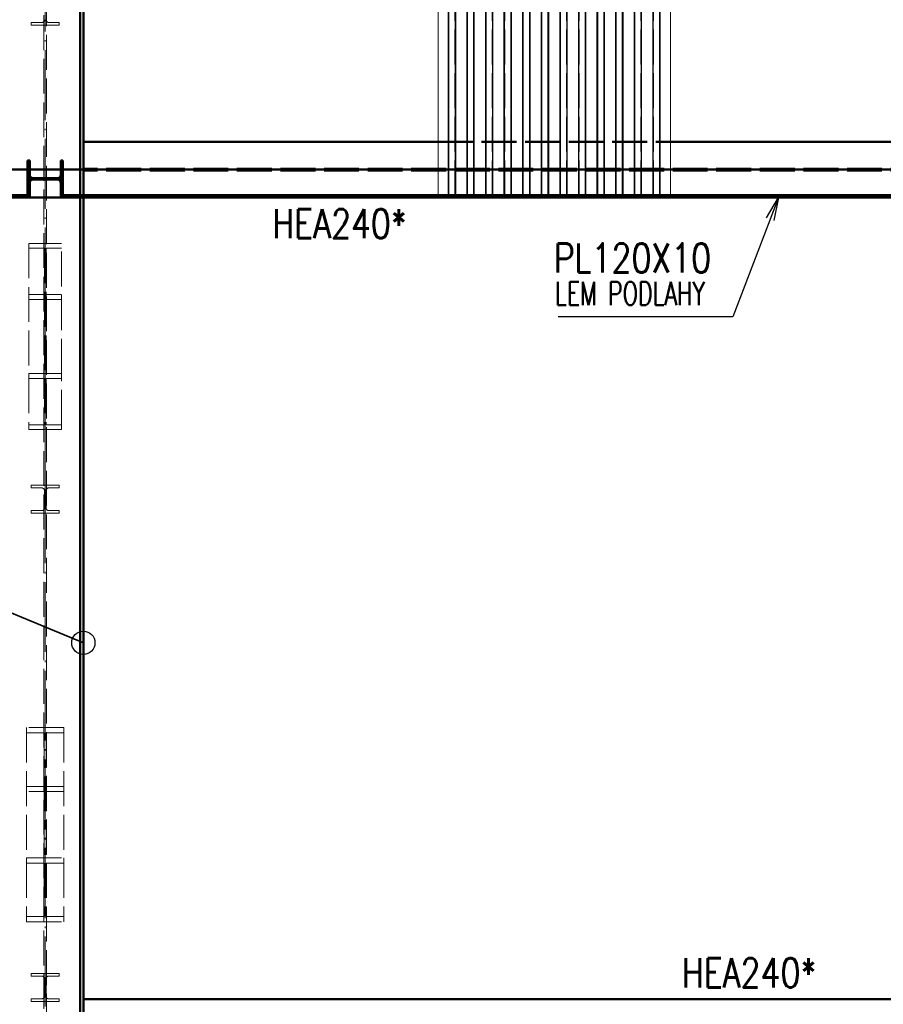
# Paper-space layout 'Layout1' of a CAD drawing. Extents: x -2 to 1243, y -36 to 596.
# Tile 25 of 84: x 200 to 274, y 107 to 192. Entities that reach past the tile are written whole.
import ezdxf

# ---------------------------------------------------------------- set-up
doc = ezdxf.new("R2010")
doc.units = 0
doc.linetypes.add('ACAD_ISO02W100', pattern=[15, 12, -3])
doc.linetypes.add('ACAD_ISO04W100', pattern=[30.5, 24, -3, 0.5, -3])
for name, color, linetype, lineweight in [('SS_1.ET-HALA_TaO-KCE_VELINU-PRUVLAK', 9, 'CONTINUOUS', 13), ('SS_2.ET-HALA_TaO-KCE_VELINU-NADSTAVBA', 72, 'CONTINUOUS', 50), ('SS_2.ET-HALA_TaO-KCE_VELINU-PODLAH.NOSNIK', 212, 'CONTINUOUS', 50), ('SS_2.ET-HALA_TaO-KCE_VELINU-PODLAHA_LEM', 140, 'CONTINUOUS', 50), ('SS_2.ET-HALA_TaO-KCE_VELINU-PODLAHA_TRAPEZ.PLECH', 153, 'CONTINUOUS', 18), ('SS_2.ET-HALA_TaO-KCE_VELINU-ZESILENI', 160, 'CONTINUOUS', 50), ('SS_POPIS_PROFILU', 13, 'CONTINUOUS', 25), ('SS_POPIS_PROFILU_S355', 2, 'CONTINUOUS', 35), ('SS_SRAFY', 8, 'CONTINUOUS', 18)]:
    doc.layers.add(name, color=color, linetype=linetype, lineweight=lineweight)
doc.styles.add('romans.shx', font='romans.shx', dxfattribs={"height": 5})

psp = doc.layouts.get("Layout1")

# ---------------------------------------------------------------- hatches: boundary and pattern name
at = {"layer": 'SS_SRAFY'}
h = psp.add_hatch(dxfattribs=at)
h.set_pattern_fill('ANSI31', color=5, scale=0.02, style=0)
h.set_pattern_definition([(45, (82.1381, 105.12424), (-0.04490128, 0.04490128), [])])
h.paths.add_polyline_path([(200.7981, 179.6842), (200.6181, 179.6842), (200.6181, 176.4842), (200.7981, 176.4842), (200.7981, 177.7242, -0.4142136), (201.0981, 178.0242), (203.1781, 178.0242, -0.4142136), (203.4781, 177.7242), (203.4781, 176.4842), (203.6581, 176.4842), (203.6581, 179.6842), (203.4781, 179.6842), (203.4781, 178.4442, -0.4142136), (203.1781, 178.1442), (201.0981, 178.1442, -0.4142136), (200.7981, 178.4442)], flags=0)

# ---------------------------------------------------------------- linework, layer by layer
at = {"layer": 'SS_1.ET-HALA_TaO-KCE_VELINU-PRUVLAK', "color": 9, "linetype": 'ACAD_ISO04W100', "ltscale": 0.25}
for p, q in [((202.1381, 486.5242), (202.1381, 63.7242)), ((202.1381, 170.1242), (202.1381, 150.5242)), ((202.1381, 128.1242), (202.1381, 108.5242))]:
    psp.add_line(p, q, dxfattribs=at)
at = {"layer": 'SS_1.ET-HALA_TaO-KCE_VELINU-PRUVLAK', "color": 9, "linetype": 'ACAD_ISO02W100', "ltscale": 0.25}
for p, q in [((202.0281, 480.9242), (202.0281, 63.7242)), ((202.2481, 63.7242), (202.2481, 480.9242)), ((201.8331, 191.5442), (200.9381, 191.5442)), ((200.9381, 191.5442), (200.9381, 191.3242)), ((203.3381, 191.5442), (202.4431, 191.5442)), ((203.3381, 191.3242), (203.3381, 191.5442)), ((203.3381, 191.3242), (200.9381, 191.3242)), ((203.5381, 172.5329), (200.7381, 172.5329)), ((200.7381, 172.5329), (200.7381, 161.3329)), ((202.0681, 172.12), (200.7381, 172.12)), ((202.0681, 172.12), (202.0681, 160.92)), ((203.5381, 172.12), (202.2081, 172.12)), ((202.2081, 172.12), (202.2081, 160.92)), ((203.5381, 161.3329), (203.5381, 172.5329)), ((202.0681, 168.1285), (200.7381, 168.1285)), ((203.5381, 168.1285), (202.2081, 168.1285)), ((203.5381, 167.7156), (200.7381, 167.7156)), ((200.7381, 161.3329), (203.5381, 161.3329)), ((200.7381, 161.3329), (200.7381, 160.92)), ((203.5381, 160.92), (203.5381, 161.3329)), ((200.7381, 160.92), (202.0681, 160.92)), ((200.7381, 160.92), (200.7381, 156.9285)), ((202.0681, 160.92), (202.0681, 156.9285)), ((202.2081, 160.92), (203.5381, 160.92)), ((202.2081, 160.92), (202.2081, 156.9285)), ((203.5381, 156.9285), (203.5381, 160.92)), ((200.7381, 156.9285), (202.0681, 156.9285)), ((200.7381, 156.9285), (200.7381, 156.5156)), ((202.2081, 156.9285), (203.5381, 156.9285)), ((203.5381, 156.5156), (203.5381, 156.9285)), ((200.7381, 156.5156), (203.5381, 156.5156)), ((200.9381, 151.7242), (203.3381, 151.7242)), ((200.9381, 151.7242), (200.9381, 151.5042)), ((203.3381, 151.5042), (203.3381, 151.7242)), ((200.9381, 151.5042), (201.8331, 151.5042)), ((202.0731, 151.2642), (202.0731, 149.7842)), ((202.2031, 149.7842), (202.2031, 151.2642)), ((202.4431, 151.5042), (203.3381, 151.5042)), ((201.8331, 149.5442), (200.9381, 149.5442)), ((200.9381, 149.5442), (200.9381, 149.3242)), ((203.3381, 149.3242), (200.9381, 149.3242)), ((203.3381, 149.5442), (202.4431, 149.5442)), ((203.3381, 149.3242), (203.3381, 149.5442)), ((203.7381, 130.877), (200.5381, 130.877)), ((200.5381, 130.877), (200.5381, 119.677)), ((203.7381, 130.877), (203.7381, 119.677)), ((202.0581, 130.4297), (200.5381, 130.4297)), ((202.0581, 130.4297), (202.0581, 119.2297)), ((203.7381, 130.4297), (202.2181, 130.4297)), ((202.2181, 130.4297), (202.2181, 119.2297)), ((202.0581, 125.8188), (200.5381, 125.8188)), ((203.7381, 125.3715), (200.5381, 125.3715)), ((203.7381, 125.8188), (202.2181, 125.8188)), ((200.5381, 119.677), (203.7381, 119.677)), ((200.5381, 119.677), (200.5381, 119.2297)), ((203.7381, 119.677), (203.7381, 119.2297)), ((200.5381, 119.2297), (202.0581, 119.2297)), ((200.5381, 119.2297), (200.5381, 114.6188)), ((202.0581, 119.2297), (202.0581, 114.6188)), ((202.2181, 119.2297), (203.7381, 119.2297)), ((202.2181, 119.2297), (202.2181, 114.6188)), ((203.7381, 119.2297), (203.7381, 114.6188)), ((200.5381, 114.6188), (202.0581, 114.6188)), ((200.5381, 114.6188), (200.5381, 114.1715)), ((202.2181, 114.6188), (203.7381, 114.6188)), ((203.7381, 114.6188), (203.7381, 114.1715)), ((200.5381, 114.1715), (203.7381, 114.1715)), ((200.9381, 109.7242), (203.3381, 109.7242)), ((200.9381, 109.7242), (200.9381, 109.5042)), ((200.9381, 109.5042), (201.8331, 109.5042)), ((202.4431, 109.5042), (203.3381, 109.5042)), ((203.3381, 109.5042), (203.3381, 109.7242)), ((202.0731, 109.2642), (202.0731, 107.7842)), ((202.2031, 107.7842), (202.2031, 109.2642)), ((201.8331, 107.5442), (200.9381, 107.5442)), ((200.9381, 107.5442), (200.9381, 107.3242)), ((203.3381, 107.3242), (200.9381, 107.3242)), ((203.3381, 107.5442), (202.4431, 107.5442)), ((203.3381, 107.3242), (203.3381, 107.5442))]:
    psp.add_line(p, q, dxfattribs=at)
at = {"layer": 'SS_1.ET-HALA_TaO-KCE_VELINU-PRUVLAK', "color": 9, "linetype": 'ACAD_ISO02W100', "ltscale": 0.25, "extrusion": (3.13938e-14, -7.57912e-14, -1)}
for centre in [(-201.8331, 191.7842), (-201.8331, 107.7842)]:
    psp.add_arc(centre, 0.24, 180, 270, dxfattribs=at)
at = {"layer": 'SS_1.ET-HALA_TaO-KCE_VELINU-PRUVLAK', "color": 9, "linetype": 'ACAD_ISO02W100', "ltscale": 0.25, "extrusion": (-7.57912e-14, -3.13938e-14, -1)}
for centre in [(-202.4431, 191.7842), (-202.4431, 107.7842)]:
    psp.add_arc(centre, 0.24, 270, 0, dxfattribs=at)
at = {"layer": 'SS_1.ET-HALA_TaO-KCE_VELINU-PRUVLAK', "color": 9, "linetype": 'ACAD_ISO02W100', "ltscale": 0.25, "extrusion": (0, 0, -1)}
for centre, start, end in [((-201.8331, 151.2642), 90, 180), ((-202.4431, 151.2642), 0, 90)]:
    psp.add_arc(centre, 0.24, start, end, dxfattribs=at)
at = {"layer": 'SS_1.ET-HALA_TaO-KCE_VELINU-PRUVLAK', "color": 9, "linetype": 'ACAD_ISO02W100', "ltscale": 0.25, "extrusion": (9.41813e-14, -2.27374e-13, -1)}
psp.add_arc((-201.8331, 149.7842), 0.24, 180, 270, dxfattribs=at)
at = {"layer": 'SS_1.ET-HALA_TaO-KCE_VELINU-PRUVLAK', "color": 9, "linetype": 'ACAD_ISO02W100', "ltscale": 0.25, "extrusion": (-2.27374e-13, -9.41813e-14, -1)}
psp.add_arc((-202.4431, 149.7842), 0.24, 270, 0, dxfattribs=at)
at = {"layer": 'SS_1.ET-HALA_TaO-KCE_VELINU-PRUVLAK', "color": 9, "linetype": 'ACAD_ISO02W100', "ltscale": 0.25, "extrusion": (3.13938e-14, 7.57912e-14, -1)}
psp.add_arc((-201.8331, 109.2642), 0.24, 90, 180, dxfattribs=at)
at = {"layer": 'SS_1.ET-HALA_TaO-KCE_VELINU-PRUVLAK', "color": 9, "linetype": 'ACAD_ISO02W100', "ltscale": 0.25, "extrusion": (-7.57912e-14, 3.13938e-14, -1)}
psp.add_arc((-202.4431, 109.2642), 0.24, 0, 90, dxfattribs=at)
at = {"layer": 'SS_2.ET-HALA_TaO-KCE_VELINU-NADSTAVBA', "color": 1, "linetype": 'Continuous', "ltscale": 0.25}
for p, q in [((200.6181, 179.6842), (200.7981, 179.6842)), ((200.6181, 179.6842), (200.6181, 176.4842)), ((200.7981, 178.4442), (200.7981, 179.6842)), ((203.4781, 179.6842), (203.6581, 179.6842)), ((203.4781, 179.6842), (203.4781, 178.4442)), ((203.6581, 176.4842), (203.6581, 179.6842)), ((203.1781, 178.1442), (201.0981, 178.1442)), ((201.0981, 178.0242), (203.1781, 178.0242)), ((200.7981, 176.4842), (200.7981, 177.7242)), ((203.4781, 177.7242), (203.4781, 176.4842)), ((200.7981, 176.4842), (200.6181, 176.4842)), ((203.6581, 176.4842), (203.4781, 176.4842))]:
    psp.add_line(p, q, dxfattribs=at)
at = {"layer": 'SS_2.ET-HALA_TaO-KCE_VELINU-NADSTAVBA', "color": 1, "linetype": 'Continuous', "ltscale": 0.25, "extrusion": (0, 0, -1)}
for centre, start, end in [((-201.0981, 178.4442), 270, 0), ((-203.1781, 178.4442), 180, 270)]:
    psp.add_arc(centre, 0.3, start, end, dxfattribs=at)
at = {"layer": 'SS_2.ET-HALA_TaO-KCE_VELINU-NADSTAVBA', "color": 1, "linetype": 'Continuous', "ltscale": 0.25, "extrusion": (1.21266e-13, -5.023e-14, -1)}
psp.add_arc((-201.0981, 177.7242), 0.3, 0, 90, dxfattribs=at)
at = {"layer": 'SS_2.ET-HALA_TaO-KCE_VELINU-NADSTAVBA', "color": 1, "linetype": 'Continuous', "ltscale": 0.25, "extrusion": (-5.023e-14, -1.21266e-13, -1)}
psp.add_arc((-203.1781, 177.7242), 0.3, 90, 180, dxfattribs=at)
at = {"layer": 'SS_2.ET-HALA_TaO-KCE_VELINU-PODLAH.NOSNIK', "color": 1, "linetype": 'Continuous', "ltscale": 0.25}
for p, q in [((205.4181, 181.2842), (235.9381, 181.2842)), ((255.9381, 181.2842), (319.1381, 181.2842)), ((205.4181, 107.5242), (319.1381, 107.5242))]:
    psp.add_line(p, q, dxfattribs=at)
at = {"layer": 'SS_2.ET-HALA_TaO-KCE_VELINU-PODLAH.NOSNIK', "color": 3, "linetype": 'ACAD_ISO02W100', "ltscale": 0.25}
for p, q in [((235.9381, 181.2842), (255.9381, 181.2842)), ((319.1381, 178.9592), (205.4181, 178.9592)), ((319.1381, 178.8092), (205.4181, 178.8092)), ((205.4181, 176.4842), (205.4181, 176.6842))]:
    psp.add_line(p, q, dxfattribs=at)
at = {"layer": 'SS_2.ET-HALA_TaO-KCE_VELINU-PODLAH.NOSNIK', "color": 7, "linetype": 'ACAD_ISO04W100', "ltscale": 0.25}
for p, q in [((202.1381, 178.8842), (82.1381, 178.8842)), ((322.1381, 178.8842), (202.1381, 178.8842))]:
    psp.add_line(p, q, dxfattribs=at)
at = {"layer": 'SS_2.ET-HALA_TaO-KCE_VELINU-PODLAHA_LEM', "color": 7, "linetype": 'ACAD_ISO04W100', "ltscale": 0.25}
for p, q in [((202.1381, 176.4842), (82.1381, 176.4842)), ((322.1381, 176.4843), (202.1381, 176.4842))]:
    psp.add_line(p, q, dxfattribs=at)
at = {"layer": 'SS_2.ET-HALA_TaO-KCE_VELINU-PODLAHA_LEM', "color": 1, "linetype": 'Continuous', "ltscale": 0.25}
for p, q in [((200.6181, 176.6842), (85.1781, 176.6842)), ((200.6181, 176.4842), (85.1781, 176.4842)), ((319.0981, 176.6843), (203.6581, 176.6842)), ((319.0981, 176.4843), (203.6581, 176.4842))]:
    psp.add_line(p, q, dxfattribs=at)
at = {"layer": 'SS_2.ET-HALA_TaO-KCE_VELINU-PODLAHA_TRAPEZ.PLECH', "color": 5, "linetype": 'Continuous', "ltscale": 0.25}
for p, q in [((235.9381, 274.2842), (235.9381, 176.6843)), ((236.8142, 274.2842), (236.8142, 176.6843)), ((236.8793, 274.2842), (236.8793, 176.6843)), ((237.4141, 274.2842), (237.4141, 176.6843)), ((237.462, 274.2842), (237.462, 176.6843)), ((238.4142, 274.2842), (238.4142, 176.6843)), ((238.4621, 274.2842), (238.4621, 176.6843)), ((238.9969, 274.2842), (238.9969, 176.6843)), ((239.062, 274.2842), (239.062, 176.6843)), ((240.0142, 274.2842), (240.0142, 176.6843)), ((240.0793, 274.2842), (240.0793, 176.6843)), ((240.6141, 274.2842), (240.6141, 176.6843)), ((240.662, 274.2842), (240.662, 176.6843)), ((241.6142, 274.2842), (241.6142, 176.6843)), ((241.6621, 274.2842), (241.6621, 176.6843)), ((242.1969, 274.2842), (242.1969, 176.6843)), ((242.262, 274.2842), (242.262, 176.6843)), ((243.2142, 274.2842), (243.2142, 176.6843)), ((243.2793, 274.2842), (243.2793, 176.6843)), ((243.8141, 274.2842), (243.8141, 176.6843)), ((243.862, 274.2842), (243.862, 176.6843)), ((244.8142, 274.2842), (244.8142, 176.6843)), ((244.8621, 274.2842), (244.8621, 176.6843)), ((245.3969, 274.2842), (245.3969, 176.6843)), ((245.462, 274.2842), (245.462, 176.6843)), ((246.4142, 274.2842), (246.4142, 176.6843)), ((246.4793, 274.2842), (246.4793, 176.6843)), ((247.0141, 274.2842), (247.0141, 176.6843)), ((247.062, 274.2842), (247.062, 176.6843)), ((248.0142, 274.2842), (248.0142, 176.6843)), ((248.0621, 274.2842), (248.0621, 176.6843)), ((248.5969, 274.2842), (248.5969, 176.6843)), ((248.662, 274.2842), (248.662, 176.6843)), ((249.6142, 274.2842), (249.6142, 176.6843)), ((249.6793, 274.2842), (249.6793, 176.6843)), ((250.2141, 274.2842), (250.2141, 176.6843)), ((250.262, 274.2842), (250.262, 176.6843)), ((251.2142, 274.2842), (251.2142, 176.6843)), ((251.2621, 274.2842), (251.2621, 176.6843)), ((251.7969, 274.2842), (251.7969, 176.6843)), ((251.862, 274.2842), (251.862, 176.6843)), ((252.8142, 274.2842), (252.8142, 176.6843)), ((252.8793, 274.2842), (252.8793, 176.6843)), ((253.4141, 274.2842), (253.4141, 176.6843)), ((253.462, 274.2842), (253.462, 176.6843)), ((254.4142, 274.2842), (254.4142, 176.6843)), ((254.4621, 274.2842), (254.4621, 176.6843)), ((254.9969, 274.2842), (254.9969, 176.6843)), ((255.062, 176.6843), (255.062, 274.2842)), ((255.9381, 176.6843), (255.9381, 274.2842))]:
    psp.add_line(p, q, dxfattribs=at)
at = {"layer": 'SS_2.ET-HALA_TaO-KCE_VELINU-PODLAHA_TRAPEZ.PLECH', "color": 5, "linetype": 'ACAD_ISO02W100', "ltscale": 0.25}
for p, q in [((236.8621, 176.6843), (236.8621, 274.2842)), ((237.3969, 176.6843), (237.3969, 274.2842)), ((238.4793, 176.6843), (238.4793, 274.2842)), ((239.0141, 176.6843), (239.0141, 274.2842)), ((240.0621, 176.6843), (240.0621, 274.2842)), ((240.5969, 176.6843), (240.5969, 274.2842)), ((241.6793, 176.6843), (241.6793, 274.2842)), ((242.2141, 176.6843), (242.2141, 274.2842)), ((243.2621, 176.6843), (243.2621, 274.2842)), ((243.7969, 176.6843), (243.7969, 274.2842)), ((244.8793, 176.6843), (244.8793, 274.2842)), ((245.4141, 176.6843), (245.4141, 274.2842)), ((246.4621, 176.6843), (246.4621, 274.2842)), ((246.9969, 176.6843), (246.9969, 274.2842)), ((248.0793, 176.6843), (248.0793, 274.2842)), ((248.6141, 176.6843), (248.6141, 274.2842)), ((249.6621, 176.6843), (249.6621, 274.2842)), ((250.1969, 176.6843), (250.1969, 274.2842)), ((251.2793, 176.6843), (251.2793, 274.2842)), ((251.8141, 176.6843), (251.8141, 274.2842)), ((252.8621, 176.6843), (252.8621, 274.2842)), ((253.3969, 176.6843), (253.3969, 274.2842)), ((254.4793, 176.6843), (254.4793, 274.2842)), ((255.0141, 176.6843), (255.0141, 274.2842))]:
    psp.add_line(p, q, dxfattribs=at)
at = {"layer": 'SS_2.ET-HALA_TaO-KCE_VELINU-ZESILENI', "color": 7, "linetype": 'ACAD_ISO04W100', "ltscale": 0.25}
psp.add_line((205.1381, 71.5242), (205.1381, 480.9242), dxfattribs=at)
at = {"layer": 'SS_2.ET-HALA_TaO-KCE_VELINU-ZESILENI', "color": 1, "linetype": 'Continuous', "ltscale": 0.25}
for p, q in [((205.1381, 176.6842), (205.1381, 274.2842)), ((205.4181, 176.6842), (205.4181, 274.2842)), ((205.1381, 99.7242), (205.1381, 176.4842)), ((205.4181, 99.7242), (205.4181, 176.4842))]:
    psp.add_line(p, q, dxfattribs=at)
at = {"layer": 'SS_2.ET-HALA_TaO-KCE_VELINU-ZESILENI', "color": 3, "linetype": 'ACAD_ISO02W100', "ltscale": 0.25}
psp.add_line((205.1381, 176.4842), (205.1381, 176.6842), dxfattribs=at)
at = {"layer": 'SS_POPIS_PROFILU', "color": 0, "linetype": 'ByBlock'}
for p, q in [((264.2058, 174.734), (265.2293, 176.4843)), ((265.2293, 176.4843), (264.5173, 174.6153)), ((265.2293, 176.4843), (264.8288, 174.4966))]:
    psp.add_line(p, q, dxfattribs=at)
at = {"layer": 'SS_POPIS_PROFILU', "color": 13}
psp.add_lwpolyline([(265.2293, 176.4843), (261.3225, 166.2301), (246.2749, 166.2301)], dxfattribs=at)
at = {"layer": 'SS_POPIS_PROFILU_S355', "color": 0, "linetype": 'ByBlock', "lineweight": -2}
psp.add_line((205.4181, 138.1773), (203.5696, 138.9408), dxfattribs=at)
at = {"layer": 'SS_POPIS_PROFILU_S355', "color": 2}
psp.add_lwpolyline([(205.4181, 138.1773), (190.3693, 144.393), (190.3693, 160.9644)], dxfattribs=at)
at = {"layer": 'SS_POPIS_PROFILU_S355', "color": 0, "linetype": 'ByBlock', "lineweight": -2}
psp.add_circle((205.4181, 138.1773), 1, dxfattribs=at)

# ---------------------------------------------------------------- texts
at = {"layer": 'SS_POPIS_PROFILU', "color": 13, "style": 'romans.shx'}
for s, height, width, p in [('PL120X10', 2.5, 0.8, (245.8978, 170.0301)), ('LEM PODLAHY', 2, 0.7, (246.0109, 167.2301))]:
    psp.add_text(s, height=height, dxfattribs=dict(at, width=width)).set_placement(p)
at = {"layer": 'SS_POPIS_PROFILU_S355', "color": 2, "style": 'romans.shx', "width": 0.8}
for p in [(221.6828, 172.9842), (256.9224, 108.5342)]:
    psp.add_text('HEA240*', height=2.5, dxfattribs=at).set_placement(p)

doc.saveas('drawing.dxf')
